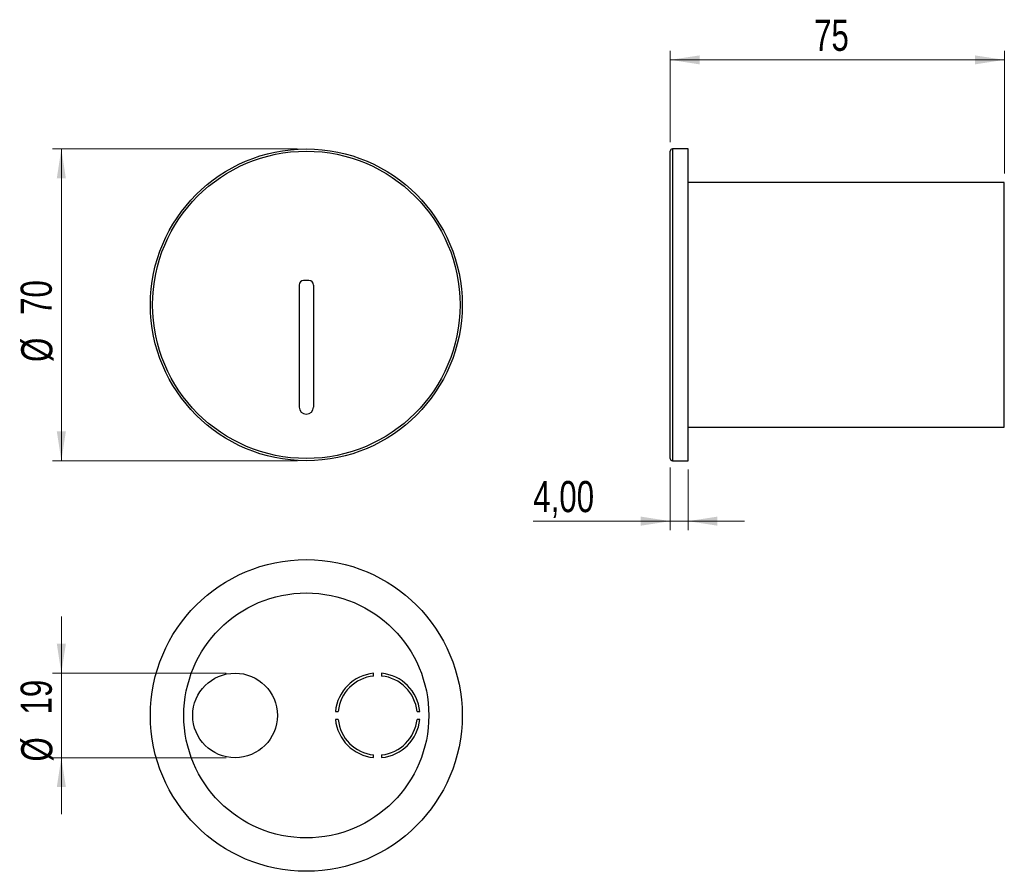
# Model space of a CAD drawing. Header units: millimetres. Extents: x 68 to 179, y 100 to 195.
import ezdxf

# ---------------------------------------------------------------- set-up
doc = ezdxf.new("R2010")
doc.units = ezdxf.units.MM
doc.styles.add('SLDTEXTSTYLE0', font='TXT', dxfattribs={"width": 0.75})
doc.dimstyles.new('SLDDIMSTYLE0', dxfattribs={"dimtxt": 3.5, "dimasz": 3.302, "dimexe": 0, "dimexo": 0.0625, "dimgap": 0.875, "dimtad": 1, "dimdec": 0, "dimlfac": 2, "dimrnd": 1e-09, "dimzin": 12, "dimdsep": 46, "dimtxsty": 'SLDTEXTSTYLE0', "dimsah": 1, "dimcen": 0.09, "dimadec": 0, "dimazin": 3, "dimtfac": 1, "dimtdec": 0, "dimtofl": 0, "dimtmove": 0, "dimatfit": 3, "dimfxl": 0, "dimfrac": 2, "dimtolj": 1, "dimtzin": 12, "dimarcsym": 0})
doc.dimstyles.new('SLDDIMSTYLE1', dxfattribs={"dimtxt": 3.5, "dimasz": 3.302, "dimexe": 0, "dimexo": 0.0625, "dimgap": 0.875, "dimtad": 1, "dimdec": 0, "dimlfac": 2, "dimrnd": 1e-09, "dimzin": 12, "dimdsep": 46, "dimtxsty": 'SLDTEXTSTYLE0', "dimsah": 1, "dimcen": 0.09, "dimadec": 0, "dimazin": 3, "dimtfac": 1, "dimtofl": 0, "dimtmove": 0, "dimatfit": 3, "dimfxl": 0, "dimfrac": 2, "dimtolj": 1, "dimtzin": 12, "dimarcsym": 0})
doc.dimstyles.new('SLDDIMSTYLE2', dxfattribs={"dimtxt": 3.5, "dimasz": 3.302, "dimexe": 0, "dimexo": 0.0625, "dimgap": 0.875, "dimtad": 1, "dimlfac": 2, "dimrnd": 1e-09, "dimzin": 12, "dimdsep": 46, "dimtxsty": 'SLDTEXTSTYLE0', "dimsah": 1, "dimcen": 0.09, "dimadec": 0, "dimazin": 3, "dimtfac": 1, "dimtmove": 0, "dimatfit": 0, "dimfxl": 0, "dimfrac": 2, "dimtolj": 1, "dimtzin": 12, "dimarcsym": 0})
doc.dimstyles.new('SLDDIMSTYLE3', dxfattribs={"dimtxt": 3.5, "dimasz": 3.302, "dimexe": 0, "dimexo": 0.0625, "dimgap": 0.875, "dimtad": 1, "dimdec": 0, "dimlfac": 2, "dimrnd": 1e-09, "dimzin": 12, "dimdsep": 46, "dimtxsty": 'SLDTEXTSTYLE0', "dimsah": 1, "dimcen": 0.09, "dimadec": 0, "dimazin": 3, "dimtfac": 1, "dimtdec": 0, "dimtmove": 0, "dimatfit": 0, "dimfxl": 0, "dimfrac": 2, "dimtolj": 1, "dimtzin": 12, "dimarcsym": 0})

# ---------------------------------------------------------------- blocks, each defined once
blk = doc.blocks.new('_D')
at = {"color": 7, "linetype": 'Continuous', "lineweight": 0}
for p, q in [((99.3, 180.89), (71.8, 180.89)), ((72.8, 180.89), (72.8, 145.89)), ((99.3, 145.89), (71.8, 145.89))]:
    blk.add_line(p, q, dxfattribs=at)
at = {"color": 7, "linetype": 'Continuous', "lineweight": 18}
for points in [[(72.8, 180.89), (72.29, 177.58), (73.31, 177.58)], [(72.8, 145.89), (73.31, 149.19), (72.29, 149.19)]]:
    blk.add_solid(points, dxfattribs=at)
at = {"color": 7, "linetype": 'Continuous', "lineweight": 18, "char_height": 3.5, "attachment_point": 1, "rotation": 90, "style": 'SLDTEXTSTYLE0'}
for s, insert in [('70', (68.23, 162.25)), ('%%c', (68.29, 156.97))]:
    blk.add_mtext(s, dxfattribs=dict(at, insert=insert))
blk = doc.blocks.new('_D_1')
at = {"color": 7, "linetype": 'Continuous', "lineweight": 0}
for p, q in [((141.15, 181.64), (141.15, 191.89)), ((178.65, 178.14), (178.65, 191.89)), ((141.15, 190.89), (178.65, 190.89))]:
    blk.add_line(p, q, dxfattribs=at)
at = {"color": 7, "linetype": 'Continuous', "lineweight": 18}
for points in [[(141.15, 190.89), (144.45, 190.38), (144.45, 191.39)], [(178.65, 190.89), (175.34, 191.39), (175.34, 190.38)]]:
    blk.add_solid(points, dxfattribs=at)
at = {"color": 7, "linetype": 'Continuous', "lineweight": 18, "insert": (157.29, 195.4), "char_height": 3.5, "attachment_point": 1, "style": 'SLDTEXTSTYLE0'}
blk.add_mtext('75', dxfattribs=at)
blk = doc.blocks.new('_D_2')
at = {"color": 7, "linetype": 'Continuous', "lineweight": 0}
for p, q in [((141.15, 145.14), (141.15, 138.1)), ((143.15, 144.89), (143.15, 138.1)), ((141.15, 139.1), (125.77, 139.1)), ((143.15, 139.1), (141.15, 139.1)), ((143.15, 139.1), (149.5, 139.1))]:
    blk.add_line(p, q, dxfattribs=at)
at = {"color": 7, "linetype": 'Continuous', "lineweight": 18}
for points in [[(141.15, 139.1), (137.84, 139.61), (137.84, 138.59)], [(143.15, 139.1), (146.45, 138.59), (146.45, 139.61)]]:
    blk.add_solid(points, dxfattribs=at)
at = {"color": 7, "linetype": 'Continuous', "lineweight": 18, "insert": (125.77, 143.61), "char_height": 3.5, "attachment_point": 1, "style": 'SLDTEXTSTYLE0'}
blk.add_mtext('4,00', dxfattribs=at)
blk = doc.blocks.new('_D_3')
at = {"color": 7, "linetype": 'Continuous', "lineweight": 0}
for p, q in [((72.8, 122.04), (72.8, 128.39)), ((91.3, 122.04), (71.8, 122.04)), ((72.8, 122.04), (72.8, 112.54)), ((91.3, 112.54), (71.8, 112.54)), ((72.8, 112.54), (72.8, 106.19))]:
    blk.add_line(p, q, dxfattribs=at)
at = {"color": 7, "linetype": 'Continuous', "lineweight": 18}
for points in [[(72.8, 122.04), (73.31, 125.34), (72.29, 125.34)], [(72.8, 112.54), (72.29, 109.24), (73.31, 109.24)]]:
    blk.add_solid(points, dxfattribs=at)
at = {"color": 7, "linetype": 'Continuous', "lineweight": 18, "char_height": 3.5, "attachment_point": 1, "rotation": 90, "style": 'SLDTEXTSTYLE0'}
for s, insert in [('19', (68.23, 117.39)), ('%%c', (68.29, 112.11))]:
    blk.add_mtext(s, dxfattribs=dict(at, insert=insert))

msp = doc.modelspace()

# ---------------------------------------------------------------- linework, layer by layer
at = {"color": 7, "linetype": 'Continuous', "lineweight": 25}
for p, q in [((141.1462, 163.3858), (141.1462, 180.6358)), ((143.1462, 180.8858), (141.3962, 180.8858)), ((141.3962, 180.8858), (141.3962, 163.3858)), ((143.1462, 163.3858), (143.1462, 180.8858)), ((178.6462, 177.1358), (143.1462, 177.1358)), ((178.6462, 163.3858), (178.6462, 177.1358)), ((100.5992, 166.1082), (99.9992, 166.1082)), ((99.4992, 165.6082), (99.4992, 151.9081)), ((101.0992, 165.6082), (101.0992, 151.9081)), ((141.1462, 146.1358), (141.1462, 163.3858)), ((141.3962, 163.3858), (141.3962, 145.8858)), ((143.1462, 145.8858), (143.1462, 163.3858)), ((178.6462, 149.6358), (178.6462, 163.3858)), ((143.1462, 149.6358), (178.6462, 149.6358)), ((141.3962, 145.8858), (143.1462, 145.8858)), ((107.8503, 121.7135), (107.8503, 122.0179)), ((108.7481, 122.0179), (108.7481, 121.7135)), ((103.5705, 117.7381), (103.8749, 117.7381)), ((112.7235, 117.7381), (113.0279, 117.7381)), ((103.8749, 116.8403), (103.5705, 116.8403)), ((113.0279, 116.8403), (112.7235, 116.8403)), ((107.8503, 112.5605), (107.8503, 112.8649)), ((108.7481, 112.8649), (108.7481, 112.5605))]:
    msp.add_line(p, q, dxfattribs=at)
for centre, radius in [((100.2992, 163.3858), 17.5), ((100.2992, 163.3858), 17.25), ((100.2992, 117.2892), 17.5), ((100.2992, 117.2892), 13.75), ((92.2992, 117.2892), 4.75)]:
    msp.add_circle(centre, radius, dxfattribs=at)
for centre, radius, start, end in [((141.3962, 180.6358), 0.25, 90, 180), ((99.9992, 165.6082), 0.5, 90, 180), ((100.5992, 165.6082), 0.5, 0, 90), ((100.2992, 151.9081), 0.8, 180, 270), ((100.2992, 151.9081), 0.8, 270, 0), ((141.3962, 146.1358), 0.25, 180, 270), ((108.2992, 117.2892), 4.75, 95.423121, 174.576879), ((108.2992, 117.2892), 4.447, 95.793864, 174.206136), ((108.2992, 117.2892), 4.75, 5.423121, 84.576879), ((108.2992, 117.2892), 4.447, 5.793864, 84.206136), ((108.2992, 117.2892), 4.75, 185.423121, 264.576879), ((108.2992, 117.2892), 4.447, 185.793864, 264.206136), ((108.2992, 117.2892), 4.75, 275.423121, 354.576879), ((108.2992, 117.2892), 4.447, 275.793864, 354.206136)]:
    msp.add_arc(centre, radius, start, end, dxfattribs=at)

# ---------------------------------------------------------------- dimensions: what is measured, and where the dimension line sits
at = {"color": 7, "linetype": 'Continuous', "lineweight": 18}
for base, p1, p2, dimstyle, picture, middle in [((178.6462, 190.8858), (141.1462, 180.6358), (178.6462, 177.1358), 'SLDDIMSTYLE1', '_D_1', (159.8811, 190.8858)), ((141.1462, 139.0986), (143.1462, 145.8858), (141.1462, 146.1358), 'SLDDIMSTYLE2', '_D_2', (130.2936, 139.0986))]:
    dim = msp.add_linear_dim(base=base, p1=p1, p2=p2, dimstyle=dimstyle, dxfattribs=at)
    dim.commit()
    dim.dimension.update_dxf_attribs({"geometry": picture, "text_midpoint": middle, "dimtype": 160})
for base, p1, p2, dimstyle, picture, middle in [((72.7992, 145.8858), (100.2992, 180.8858), (100.2992, 145.8858), 'SLDDIMSTYLE0', '_D', (72.7992, 162.1964)), ((72.7992, 112.5392), (92.2992, 122.0392), (92.2992, 112.5392), 'SLDDIMSTYLE3', '_D_3', (72.7992, 117.3402))]:
    dim = msp.add_linear_dim(base=base, p1=p1, p2=p2, angle=90, text='%%c<>', dimstyle=dimstyle, dxfattribs=at)
    dim.commit()
    dim.dimension.update_dxf_attribs({"geometry": picture, "text_midpoint": middle, "dimtype": 160})

doc.saveas('drawing.dxf')
